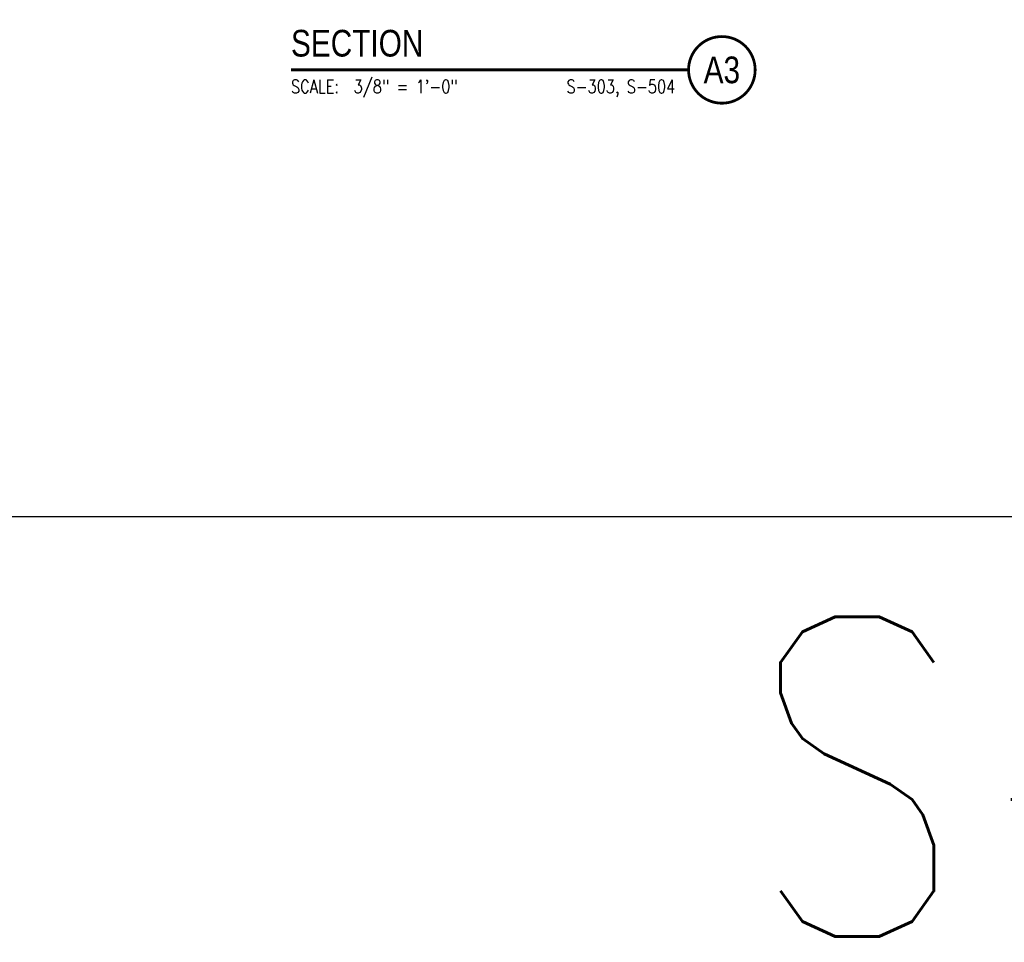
# Model space of a CAD drawing. Header units: inches. Extents: x -9715 to 32893, y -15613 to -1138.
# Tile 81 of 256: x 9262 to 9557, y -9292 to -9015. Entities that reach past the tile are written whole.
import ezdxf
from ezdxf.enums import TextEntityAlignment as Align

# ---------------------------------------------------------------- set-up
doc = ezdxf.new("R2010")
doc.units = ezdxf.units.IN
doc.header["$MEASUREMENT"] = 0
doc.layers.get('0').update_dxf_attribs({"color": 252})
doc.layers.get('DEFPOINTS').update_dxf_attribs({"color": 11})
doc.layers.add('S-ANNO-SYMB', color=2, linetype='Continuous')
doc.styles.add('FT', font='ROMANS.shx', dxfattribs={"width": 0.8, "height": 0.125})
doc.styles.get("Standard").update_dxf_attribs({"font": 'romans.shx', "width": 0.8})
doc.styles.add('TT', font='swiss.ttf', dxfattribs={"width": 0.8, "height": 0.25})

# ---------------------------------------------------------------- blocks, each defined once
blk = doc.blocks.new('SECTION_INFO')
at = {"style": 'TT', "width": 0.8}
blk.add_attdef('SECTION_TITLE', text='', height=0.25, dxfattribs=at).set_placement((0, 0.375), align=Align.TOP_LEFT)
at = {"style": 'FT', "width": 0.8}
blk.add_attdef('SCALE', (0, -0.21875), '', height=0.125, dxfattribs=at)
blk = doc.blocks.new('T-BULB_R')
at = {"const_width": 0.02604}
for points in [[(0.625, 0, 1), (0, 0, 1)], [(0.625, 0, -1), (0, 0, -1)]]:
    blk.add_lwpolyline(points, format="xyb", dxfattribs=at)
at = {"style": 'TT', "width": 0.8}
blk.add_attdef('SECTION_#', text='', height=0.25, dxfattribs=at).set_placement((0.3125, 0), align=Align.MIDDLE)
at = {"style": 'FT', "width": 0.8}
blk.add_attdef('SHEET_FROM', text='', height=0.125, dxfattribs=at).set_placement((-0.125, -0.21875), align=Align.RIGHT)

msp = doc.modelspace()

# ---------------------------------------------------------------- linework, layer by layer
at = {"layer": 'DEFPOINTS'}
msp.add_lwpolyline([(8928.87507, -9164.20578), (9888.87507, -9164.20578), (9888.87507, -8508.86178), (8928.87507, -8508.86178)], close=True, dxfattribs=at)
at = {"layer": 'S-ANNO-SYMB', "const_width": 0.896}
msp.add_lwpolyline([(9343.11084, -9030.21617), (9462.47778, -9030.21617)], dxfattribs=at)

# ---------------------------------------------------------------- block references
at = {"layer": 'S-ANNO-SYMB', "xscale": 32.00000142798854, "yscale": 32.00000142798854, "zscale": 32.00000142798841}
for name, p, values in [('SECTION_INFO', (9343.11084, -9030.21617), {'SECTION_TITLE': 'SECTION', 'SCALE': 'SCALE:  3/8" = 1\'-0"'}), ('T-BULB_R', (9462.47778, -9030.21617), {'SECTION_#': 'A3', 'SHEET_FROM': 'S-303, S-504'})]:
    msp.add_blockref(name, p, dxfattribs=at).add_auto_attribs(values)

# ---------------------------------------------------------------- texts
at = {"width": 528, "attachment_point": 1}
for s, insert, char_height in [('S-503', (9480.20207, -9194.28636), 96), ('3/8" SCALE', (8948.20207, -9199.78636), 48)]:
    msp.add_mtext(s, dxfattribs=dict(at, insert=insert, char_height=char_height))

doc.saveas('drawing.dxf')
